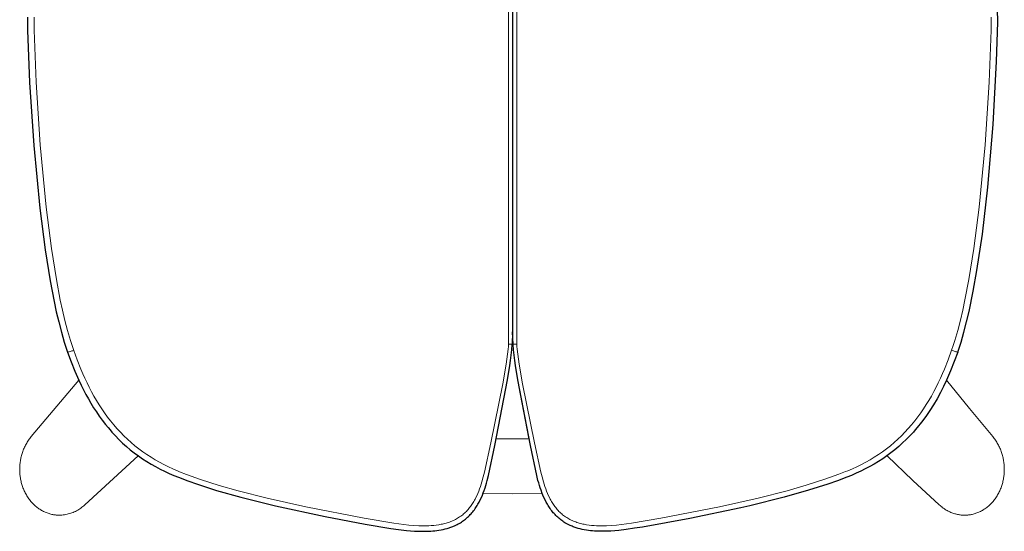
# Model space of a CAD drawing. Extents: x 27211 to 28563, y 10243 to 11771.
# Tile 10 of 11: x 27366 to 27760, y 11361 to 11566. Entities that reach past the tile are written whole.
import ezdxf

# ---------------------------------------------------------------- set-up
doc = ezdxf.new("R2010")
doc.units = 0
doc.header["$LTSCALE"] = 0.5
doc.layers.add('2D$Visibile$Curve', color=7, linetype='CONTINUOUS', lineweight=25, true_color=0x000000)
doc.layers.add('2D$Visibile$Tangenti', color=252, linetype='CONTINUOUS', lineweight=20, true_color=0x696969)

msp = doc.modelspace()

# ---------------------------------------------------------------- linework, layer by layer
at = {"layer": '2D$Visibile$Curve', "color": 0}
for p, q in [((27563.42, 11690.6), (27563.44, 11440.54)), ((27369.14, 11566.67), (27369.19, 11561.41)), ((27757.72, 11564.59), (27757.66, 11569.85)), ((27757.25, 11548.83), (27757.72, 11564.59)), ((27369.19, 11561.41), (27369.99, 11540.4)), ((27755.86, 11523.63), (27757.25, 11548.83)), ((27369.99, 11540.4), (27371.62, 11515.22)), ((27753.73, 11498.49), (27755.86, 11523.63)), ((27371.62, 11515.22), (27374.03, 11490.1)), ((27751.56, 11479.7), (27753.73, 11498.49)), ((27374.03, 11490.1), (27376.18, 11473.42)), ((27749.41, 11465.14), (27751.56, 11479.7)), ((27376.18, 11473.42), (27378.18, 11460.97)), ((27747.93, 11456.86), (27749.41, 11465.14)), ((27378.18, 11460.97), (27379.76, 11452.71)), ((27746.22, 11448.63), (27747.93, 11456.86)), ((27379.76, 11452.71), (27380.66, 11448.6)), ((27380.66, 11448.6), (27381.62, 11444.52)), ((27745.25, 11444.54), (27746.22, 11448.63)), ((27381.62, 11444.52), (27382.69, 11440.45)), ((27744.19, 11440.48), (27745.25, 11444.54)), ((27382.69, 11440.45), (27383.85, 11436.42)), ((27563.44, 11440.54), (27563.19, 11435.53)), ((27563.68, 11435.53), (27563.44, 11440.54)), ((27743.02, 11436.44), (27744.19, 11440.48)), ((27383.85, 11436.42), (27384.49, 11434.42)), ((27742.39, 11434.44), (27743.02, 11436.44)), ((27384.49, 11434.42), (27385.16, 11432.43)), ((27385.16, 11432.43), (27386.57, 11428.56)), ((27562.84, 11431.23), (27563.05, 11433.36)), ((27563.05, 11433.36), (27563.19, 11435.48)), ((27563.19, 11435.48), (27563.19, 11435.53)), ((27563.68, 11435.48), (27563.68, 11435.53)), ((27563.68, 11435.53), (27563.68, 11435.53)), ((27563.83, 11433.36), (27563.68, 11435.48)), ((27564.03, 11431.23), (27563.83, 11433.36)), ((27741.72, 11432.45), (27740.34, 11428.66)), ((27741.72, 11432.45), (27742.39, 11434.44)), ((27386.57, 11428.56), (27388.1, 11424.75)), ((27562.26, 11427.01), (27562.58, 11429.12)), ((27562.58, 11429.12), (27562.84, 11431.23)), ((27564.29, 11429.12), (27564.03, 11431.23)), ((27564.61, 11427.01), (27564.29, 11429.12)), ((27740.34, 11428.66), (27738.83, 11424.92)), ((27388.1, 11424.75), (27389.64, 11421.24)), ((27561.33, 11421.26), (27562.26, 11427.01)), ((27565.55, 11421.26), (27564.61, 11427.01)), ((27738.83, 11424.92), (27737.21, 11421.22)), ((27389.64, 11421.24), (27390.64, 11419.13)), ((27556.33, 11395), (27561.33, 11421.26)), ((27570.55, 11395.02), (27565.55, 11421.26)), ((27737.21, 11421.22), (27736.03, 11418.68)), ((27390.64, 11419.13), (27391.55, 11417.3)), ((27391.55, 11417.3), (27392.51, 11415.48)), ((27570.01, 11397.68), (27565.9, 11419.23)), ((27736.03, 11418.68), (27734.76, 11416.18)), ((27392.51, 11415.48), (27393.5, 11413.68)), ((27393.5, 11413.68), (27394.53, 11411.91)), ((27733.41, 11413.73), (27731.98, 11411.32)), ((27734.76, 11416.18), (27733.41, 11413.73)), ((27394.53, 11411.91), (27395.6, 11410.16)), ((27395.6, 11410.16), (27396.72, 11408.45)), ((27730.47, 11408.96), (27728.88, 11406.65)), ((27731.98, 11411.32), (27730.47, 11408.96)), ((27396.72, 11408.45), (27397.88, 11406.76)), ((27397.88, 11406.76), (27399.08, 11405.1)), ((27399.08, 11405.1), (27400.33, 11403.48)), ((27728.88, 11406.65), (27727.22, 11404.39)), ((27400.33, 11403.48), (27401.39, 11402.17)), ((27401.39, 11402.17), (27402.17, 11401.25)), ((27402.17, 11401.25), (27402.96, 11400.35)), ((27724.71, 11401.27), (27723.92, 11400.37)), ((27725.49, 11402.19), (27724.71, 11401.27)), ((27727.22, 11404.39), (27725.49, 11402.19)), ((27402.96, 11400.35), (27404.34, 11398.85)), ((27404.34, 11398.85), (27405.77, 11397.39)), ((27405.77, 11397.39), (27407.24, 11395.98)), ((27556.87, 11397.67), (27556.87, 11397.67)), ((27721.11, 11397.42), (27719.64, 11396.01)), ((27722.54, 11398.87), (27721.11, 11397.42)), ((27723.92, 11400.37), (27722.54, 11398.87)), ((27407.24, 11395.98), (27408.75, 11394.62)), ((27408.75, 11394.62), (27410.31, 11393.31)), ((27410.31, 11393.31), (27411.91, 11392.05)), ((27553.78, 11382.93), (27556.33, 11395)), ((27573.09, 11382.97), (27570.55, 11395.02)), ((27716.57, 11393.33), (27714.97, 11392.07)), ((27718.12, 11394.64), (27716.57, 11393.33)), ((27719.64, 11396.01), (27718.12, 11394.64)), ((27411.91, 11392.05), (27413.54, 11390.84)), ((27413.54, 11390.84), (27415.21, 11389.68)), ((27415.21, 11389.68), (27416.92, 11388.58)), ((27711.67, 11389.71), (27709.96, 11388.6)), ((27713.34, 11390.86), (27711.67, 11389.71)), ((27714.97, 11392.07), (27713.34, 11390.86)), ((27416.92, 11388.58), (27418.65, 11387.53)), ((27418.65, 11387.53), (27420.41, 11386.53)), ((27420.41, 11386.53), (27422.2, 11385.58)), ((27422.2, 11385.58), (27424.02, 11384.68)), ((27704.68, 11385.6), (27702.86, 11384.7)), ((27706.47, 11386.55), (27704.68, 11385.6)), ((27708.23, 11387.55), (27706.47, 11386.55)), ((27709.96, 11388.6), (27708.23, 11387.55)), ((27424.02, 11384.68), (27425.85, 11383.83)), ((27425.85, 11383.83), (27427.71, 11383.02)), ((27427.71, 11383.02), (27429.58, 11382.26)), ((27429.58, 11382.26), (27433.37, 11380.82)), ((27553.28, 11380.94), (27553.78, 11382.93)), ((27573.59, 11380.98), (27573.09, 11382.97)), ((27697.3, 11382.28), (27693.51, 11380.84)), ((27699.17, 11383.04), (27697.3, 11382.28)), ((27701.03, 11383.85), (27699.17, 11383.04)), ((27702.86, 11384.7), (27701.03, 11383.85)), ((27433.37, 11380.82), (27437.18, 11379.48)), ((27437.18, 11379.48), (27444.89, 11377.02)), ((27552.05, 11377.02), (27552.39, 11377.99)), ((27552.39, 11377.99), (27552.7, 11378.97)), ((27552.7, 11378.97), (27553, 11379.95)), ((27553, 11379.95), (27553.28, 11380.94)), ((27573.87, 11379.99), (27573.59, 11380.98)), ((27574.16, 11379.01), (27573.87, 11379.99)), ((27574.48, 11378.03), (27574.16, 11379.01)), ((27574.81, 11377.06), (27574.48, 11378.03)), ((27689.7, 11379.5), (27681.99, 11377.04)), ((27693.51, 11380.84), (27689.7, 11379.5)), ((27444.89, 11377.02), (27454.63, 11374.25)), ((27454.63, 11374.25), (27468.41, 11370.82)), ((27550.46, 11373.23), (27550.9, 11374.16)), ((27550.9, 11374.16), (27551.31, 11375.1)), ((27551.31, 11375.1), (27551.69, 11376.06)), ((27551.69, 11376.06), (27552.05, 11377.02)), ((27575.3, 11375.77), (27574.81, 11377.06)), ((27575.55, 11375.14), (27575.3, 11375.77)), ((27575.96, 11374.2), (27575.55, 11375.14)), ((27576.4, 11373.26), (27575.96, 11374.2)), ((27576.87, 11372.35), (27576.4, 11373.26)), ((27672.25, 11374.27), (27658.48, 11370.83)), ((27681.99, 11377.04), (27672.25, 11374.27)), ((27468.41, 11370.82), (27488.29, 11366.54)), ((27548.1, 11369.28), (27548.39, 11369.7)), ((27548.39, 11369.7), (27548.68, 11370.12)), ((27548.68, 11370.12), (27548.96, 11370.55)), ((27548.96, 11370.55), (27549.23, 11370.98)), ((27549.23, 11370.98), (27549.49, 11371.43)), ((27549.49, 11371.43), (27549.75, 11371.87)), ((27549.75, 11371.87), (27549.99, 11372.32)), ((27549.99, 11372.32), (27550.46, 11373.23)), ((27577.12, 11371.9), (27576.87, 11372.35)), ((27577.37, 11371.45), (27577.12, 11371.9)), ((27577.63, 11371.01), (27577.37, 11371.45)), ((27577.9, 11370.57), (27577.63, 11371.01)), ((27578.19, 11370.14), (27577.9, 11370.57)), ((27578.47, 11369.71), (27578.19, 11370.14)), ((27578.77, 11369.29), (27578.47, 11369.71)), ((27654.77, 11369.99), (27634.43, 11365.73)), ((27658.48, 11370.83), (27654.77, 11369.99)), ((27488.29, 11366.54), (27504.35, 11363.52)), ((27544.2, 11365.23), (27544.6, 11365.55)), ((27544.6, 11365.55), (27544.99, 11365.88)), ((27544.99, 11365.88), (27545.37, 11366.22)), ((27545.37, 11366.22), (27545.75, 11366.57)), ((27545.75, 11366.57), (27546.11, 11366.93)), ((27546.11, 11366.93), (27546.47, 11367.3)), ((27546.47, 11367.3), (27546.81, 11367.68)), ((27546.81, 11367.68), (27547.15, 11368.07)), ((27547.15, 11368.07), (27547.47, 11368.46)), ((27547.47, 11368.46), (27547.79, 11368.87)), ((27547.79, 11368.87), (27548.1, 11369.28)), ((27579.08, 11368.88), (27578.77, 11369.29)), ((27579.4, 11368.48), (27579.08, 11368.88)), ((27579.73, 11368.08), (27579.4, 11368.48)), ((27580.06, 11367.69), (27579.73, 11368.08)), ((27580.41, 11367.31), (27580.06, 11367.69)), ((27580.77, 11366.94), (27580.41, 11367.31)), ((27581.13, 11366.58), (27580.77, 11366.94)), ((27581.51, 11366.23), (27581.13, 11366.58)), ((27581.89, 11365.89), (27581.51, 11366.23)), ((27582.28, 11365.56), (27581.89, 11365.89)), ((27582.68, 11365.24), (27582.28, 11365.56)), ((27634.43, 11365.73), (27615.5, 11362.33)), ((27504.35, 11363.52), (27514.59, 11361.81)), ((27514.59, 11361.81), (27517.76, 11361.35)), ((27535.57, 11361.37), (27536.39, 11361.56)), ((27536.39, 11361.56), (27537.2, 11361.78)), ((27537.2, 11361.78), (27537.96, 11362)), ((27537.96, 11362), (27538.34, 11362.13)), ((27538.34, 11362.13), (27538.73, 11362.27)), ((27538.73, 11362.27), (27539.13, 11362.42)), ((27539.13, 11362.42), (27539.54, 11362.58)), ((27539.54, 11362.58), (27540.42, 11362.95)), ((27540.42, 11362.95), (27540.71, 11363.09)), ((27540.71, 11363.09), (27541.17, 11363.32)), ((27541.17, 11363.32), (27541.62, 11363.55)), ((27541.62, 11363.55), (27542.04, 11363.78)), ((27542.04, 11363.78), (27542.51, 11364.07)), ((27542.51, 11364.07), (27542.95, 11364.34)), ((27542.95, 11364.34), (27543.37, 11364.63)), ((27543.37, 11364.63), (27543.79, 11364.92)), ((27543.79, 11364.92), (27544.2, 11365.23)), ((27583.09, 11364.93), (27582.68, 11365.24)), ((27583.51, 11364.63), (27583.09, 11364.93)), ((27583.94, 11364.34), (27583.51, 11364.63)), ((27584.37, 11364.07), (27583.94, 11364.34)), ((27584.85, 11363.79), (27584.37, 11364.07)), ((27586.46, 11362.96), (27584.85, 11363.79)), ((27586.86, 11362.78), (27586.46, 11362.96)), ((27587.25, 11362.62), (27586.86, 11362.78)), ((27587.65, 11362.46), (27587.25, 11362.62)), ((27588.05, 11362.31), (27587.65, 11362.46)), ((27588.46, 11362.16), (27588.05, 11362.31)), ((27588.86, 11362.03), (27588.46, 11362.16)), ((27589.27, 11361.9), (27588.86, 11362.03)), ((27589.68, 11361.78), (27589.27, 11361.9)), ((27590.49, 11361.56), (27589.68, 11361.78)), ((27591.31, 11361.38), (27590.49, 11361.56)), ((27612.29, 11361.82), (27608.92, 11361.34)), ((27615.5, 11362.33), (27612.29, 11361.82)), ((27517.76, 11361.35), (27520.94, 11360.98)), ((27520.94, 11360.98), (27522.54, 11360.84)), ((27522.54, 11360.84), (27524.15, 11360.72)), ((27524.15, 11360.72), (27525.76, 11360.65)), ((27525.76, 11360.65), (27527.38, 11360.62)), ((27527.38, 11360.62), (27529.01, 11360.63)), ((27529.01, 11360.63), (27529.83, 11360.66)), ((27529.83, 11360.66), (27530.64, 11360.71)), ((27530.64, 11360.71), (27531.47, 11360.77)), ((27531.47, 11360.77), (27532.29, 11360.85)), ((27532.29, 11360.85), (27533.11, 11360.95)), ((27533.11, 11360.95), (27533.92, 11361.07)), ((27533.92, 11361.07), (27534.75, 11361.21)), ((27534.75, 11361.21), (27535.57, 11361.37)), ((27592.13, 11361.21), (27591.31, 11361.38)), ((27592.96, 11361.07), (27592.13, 11361.21)), ((27593.78, 11360.95), (27592.96, 11361.07)), ((27594.6, 11360.85), (27593.78, 11360.95)), ((27595.42, 11360.77), (27594.6, 11360.85)), ((27596.24, 11360.71), (27595.42, 11360.77)), ((27597.06, 11360.67), (27596.24, 11360.71)), ((27597.87, 11360.64), (27597.06, 11360.67)), ((27599.5, 11360.62), (27597.87, 11360.64)), ((27601.12, 11360.65), (27599.5, 11360.62)), ((27602.74, 11360.73), (27601.12, 11360.65)), ((27604.34, 11360.84), (27602.74, 11360.73)), ((27605.94, 11360.99), (27604.34, 11360.84)), ((27608.92, 11361.34), (27605.94, 11360.99))]:
    msp.add_line(p, q, dxfattribs=at)
at = {"layer": '2D$Visibile$Tangenti', "color": 0}
for p, q in [((27561.75, 11435.61), (27561.72, 11695.66)), ((27565.12, 11435.61), (27565.11, 11695.66)), ((27371.74, 11566.65), (27371.79, 11561.42)), ((27755.12, 11566.68), (27755.06, 11561.45)), ((27371.79, 11561.42), (27372.58, 11540.52)), ((27755.06, 11561.45), (27754.27, 11540.55)), ((27372.58, 11540.52), (27374.21, 11515.48)), ((27754.27, 11540.55), (27752.66, 11515.51)), ((27374.21, 11515.48), (27376.59, 11490.5)), ((27752.66, 11515.51), (27750.27, 11490.52)), ((27376.59, 11490.5), (27378.72, 11473.9)), ((27750.27, 11490.52), (27748.15, 11473.93)), ((27378.72, 11473.9), (27380.7, 11461.52)), ((27748.15, 11473.93), (27746.17, 11461.54)), ((27380.7, 11461.52), (27382.27, 11453.3)), ((27746.17, 11461.54), (27744.6, 11453.33)), ((27382.27, 11453.3), (27383.15, 11449.22)), ((27744.6, 11453.33), (27743.72, 11449.24)), ((27383.15, 11449.22), (27384.11, 11445.15)), ((27743.72, 11449.24), (27742.76, 11445.17)), ((27384.11, 11445.15), (27385.16, 11441.1)), ((27742.76, 11445.17), (27741.71, 11441.13)), ((27385.16, 11441.1), (27386.32, 11437.09)), ((27741.71, 11441.13), (27740.55, 11437.12)), ((27386.32, 11437.09), (27386.95, 11435.1)), ((27740.55, 11437.12), (27739.92, 11435.12)), ((27385.52, 11432.49), (27385.16, 11432.43)), ((27385.87, 11432.57), (27385.52, 11432.49)), ((27386.23, 11432.66), (27385.87, 11432.57)), ((27386.58, 11432.76), (27386.23, 11432.66)), ((27386.93, 11432.87), (27386.58, 11432.76)), ((27387.27, 11432.99), (27386.93, 11432.87)), ((27386.95, 11435.1), (27387.62, 11433.12)), ((27387.62, 11433.12), (27387.27, 11432.99)), ((27388.99, 11429.34), (27387.62, 11433.12)), ((27561.64, 11433.6), (27561.42, 11431.61)), ((27561.71, 11434.61), (27561.64, 11433.6)), ((27561.74, 11435.11), (27561.71, 11434.61)), ((27561.75, 11435.36), (27561.74, 11435.11)), ((27561.96, 11435.62), (27561.75, 11435.61)), ((27561.75, 11435.61), (27561.75, 11435.36)), ((27562.16, 11435.62), (27561.96, 11435.62)), ((27562.37, 11435.62), (27562.16, 11435.62)), ((27562.57, 11435.61), (27562.37, 11435.62)), ((27562.78, 11435.59), (27562.57, 11435.61)), ((27562.99, 11435.56), (27562.78, 11435.59)), ((27563.19, 11435.53), (27562.99, 11435.56)), ((27563.68, 11435.53), (27563.89, 11435.56)), ((27563.89, 11435.56), (27564.09, 11435.59)), ((27564.09, 11435.59), (27564.3, 11435.61)), ((27564.3, 11435.61), (27564.5, 11435.62)), ((27564.5, 11435.62), (27564.71, 11435.62)), ((27564.71, 11435.62), (27564.92, 11435.62)), ((27564.92, 11435.62), (27565.12, 11435.61)), ((27565.12, 11435.61), (27565.13, 11435.36)), ((27565.13, 11435.36), (27565.13, 11435.11)), ((27565.13, 11435.11), (27565.16, 11434.61)), ((27565.16, 11434.61), (27565.24, 11433.6)), ((27565.24, 11433.6), (27565.45, 11431.61)), ((27737.88, 11429.37), (27739.26, 11433.15)), ((27739.92, 11435.12), (27739.26, 11433.15)), ((27739.26, 11433.15), (27739.6, 11433.01)), ((27739.6, 11433.01), (27739.94, 11432.89)), ((27739.94, 11432.89), (27740.29, 11432.78)), ((27740.29, 11432.78), (27740.64, 11432.68)), ((27740.64, 11432.68), (27741, 11432.6)), ((27741, 11432.6), (27741.36, 11432.52)), ((27741.36, 11432.52), (27741.72, 11432.45)), ((27390.49, 11425.61), (27388.99, 11429.34)), ((27561.42, 11431.61), (27560.86, 11427.63)), ((27565.45, 11431.61), (27566.01, 11427.63)), ((27736.39, 11425.64), (27737.88, 11429.37)), ((27391.28, 11423.77), (27390.49, 11425.61)), ((27560.86, 11427.63), (27559.51, 11419.71)), ((27566.01, 11427.63), (27567.37, 11419.71)), ((27735.6, 11423.79), (27736.39, 11425.64)), ((27370.63, 11398.59), (27389.64, 11421.24)), ((27392.1, 11421.94), (27391.28, 11423.77)), ((27392.96, 11420.13), (27392.1, 11421.94)), ((27733.92, 11420.15), (27734.77, 11421.96)), ((27734.77, 11421.96), (27735.6, 11423.79)), ((27746.36, 11409.81), (27737.21, 11421.22)), ((27393.85, 11418.33), (27392.96, 11420.13)), ((27394.78, 11416.55), (27393.85, 11418.33)), ((27559.51, 11419.71), (27554.73, 11396.1)), ((27567.37, 11419.71), (27572.14, 11396.1)), ((27732.09, 11416.58), (27733.02, 11418.35)), ((27733.02, 11418.35), (27733.92, 11420.15)), ((27395.75, 11414.8), (27394.78, 11416.55)), ((27396.76, 11413.07), (27395.75, 11414.8)), ((27397.8, 11411.36), (27396.76, 11413.07)), ((27729.07, 11411.38), (27730.12, 11413.09)), ((27730.12, 11413.09), (27731.13, 11414.82)), ((27731.13, 11414.82), (27732.09, 11416.58)), ((27398.89, 11409.68), (27397.8, 11411.36)), ((27400.02, 11408.03), (27398.89, 11409.68)), ((27726.86, 11408.05), (27727.99, 11409.7)), ((27727.99, 11409.7), (27729.07, 11411.38)), ((27755.72, 11398.59), (27746.36, 11409.81)), ((27401.19, 11406.41), (27400.02, 11408.03)), ((27402.4, 11404.82), (27401.19, 11406.41)), ((27403.67, 11403.28), (27402.4, 11404.82)), ((27723.21, 11403.3), (27724.47, 11404.85)), ((27724.47, 11404.85), (27725.69, 11406.43)), ((27725.69, 11406.43), (27726.86, 11408.05)), ((27404.97, 11401.77), (27403.67, 11403.28)), ((27406.32, 11400.3), (27404.97, 11401.77)), ((27720.56, 11400.32), (27721.91, 11401.79)), ((27721.91, 11401.79), (27723.21, 11403.3)), ((27369.28, 11396.75), (27369.53, 11397.13)), ((27369.53, 11397.13), (27369.79, 11397.5)), ((27369.79, 11397.5), (27370.06, 11397.87)), ((27370.06, 11397.87), (27370.34, 11398.23)), ((27370.34, 11398.23), (27370.63, 11398.59)), ((27407.71, 11398.88), (27406.32, 11400.3)), ((27409.15, 11397.5), (27407.71, 11398.88)), ((27410.63, 11396.17), (27409.15, 11397.5)), ((27556.87, 11397.67), (27570.01, 11397.68)), ((27716.25, 11396.2), (27717.73, 11397.53)), ((27717.73, 11397.53), (27719.16, 11398.9)), ((27719.16, 11398.9), (27720.56, 11400.32)), ((27756.01, 11398.23), (27755.72, 11398.59)), ((27756.29, 11397.87), (27756.01, 11398.23)), ((27756.57, 11397.5), (27756.29, 11397.87)), ((27756.83, 11397.13), (27756.57, 11397.5)), ((27757.08, 11396.75), (27756.83, 11397.13)), ((27367.25, 11392.66), (27367.41, 11393.08)), ((27367.41, 11393.08), (27367.58, 11393.51)), ((27367.58, 11393.51), (27367.76, 11393.93)), ((27367.76, 11393.93), (27367.95, 11394.34)), ((27367.95, 11394.34), (27368.14, 11394.76)), ((27368.14, 11394.76), (27368.35, 11395.17)), ((27368.35, 11395.17), (27368.57, 11395.57)), ((27368.57, 11395.57), (27368.8, 11395.97)), ((27368.8, 11395.97), (27369.03, 11396.37)), ((27369.03, 11396.37), (27369.28, 11396.75)), ((27412.15, 11394.9), (27410.63, 11396.17)), ((27413.71, 11393.67), (27412.15, 11394.9)), ((27415.31, 11392.49), (27413.71, 11393.67)), ((27554.73, 11396.1), (27552.16, 11384.34)), ((27572.14, 11396.1), (27574.72, 11384.34)), ((27711.57, 11392.51), (27713.17, 11393.69)), ((27713.17, 11393.69), (27714.73, 11394.92)), ((27714.73, 11394.92), (27716.25, 11396.2)), ((27757.32, 11396.37), (27757.08, 11396.75)), ((27757.56, 11395.97), (27757.32, 11396.37)), ((27757.79, 11395.57), (27757.56, 11395.97)), ((27758, 11395.17), (27757.79, 11395.57)), ((27758.21, 11394.76), (27758, 11395.17)), ((27758.41, 11394.34), (27758.21, 11394.76)), ((27758.6, 11393.93), (27758.41, 11394.34)), ((27758.78, 11393.51), (27758.6, 11393.93)), ((27758.95, 11393.08), (27758.78, 11393.51)), ((27759.1, 11392.66), (27758.95, 11393.08)), ((27366.26, 11388.81), (27366.34, 11389.23)), ((27366.34, 11389.23), (27366.41, 11389.64)), ((27366.41, 11389.64), (27366.51, 11390.08)), ((27366.51, 11390.08), (27366.61, 11390.52)), ((27366.61, 11390.52), (27366.72, 11390.95)), ((27366.72, 11390.95), (27366.84, 11391.38)), ((27366.84, 11391.38), (27366.97, 11391.81)), ((27366.97, 11391.81), (27367.11, 11392.24)), ((27367.11, 11392.24), (27367.25, 11392.66)), ((27413.43, 11390.92), (27392.08, 11371.23)), ((27416.94, 11391.36), (27415.31, 11392.49)), ((27418.6, 11390.29), (27416.94, 11391.36)), ((27420.3, 11389.27), (27418.6, 11390.29)), ((27422.02, 11388.3), (27420.3, 11389.27)), ((27704.86, 11388.32), (27706.58, 11389.29)), ((27706.58, 11389.29), (27708.27, 11390.31)), ((27708.27, 11390.31), (27709.94, 11391.39)), ((27709.94, 11391.39), (27711.57, 11392.51)), ((27713.42, 11390.92), (27723.76, 11380.98)), ((27759.25, 11392.24), (27759.1, 11392.66)), ((27759.39, 11391.81), (27759.25, 11392.24)), ((27759.52, 11391.38), (27759.39, 11391.81)), ((27759.64, 11390.95), (27759.52, 11391.38)), ((27759.75, 11390.52), (27759.64, 11390.95)), ((27759.85, 11390.08), (27759.75, 11390.52)), ((27759.94, 11389.64), (27759.85, 11390.08)), ((27760.02, 11389.23), (27759.94, 11389.64)), ((27760.09, 11388.81), (27760.02, 11389.23)), ((27366, 11385.84), (27366.02, 11386.26)), ((27366, 11385.41), (27366, 11385.84)), ((27366, 11384.99), (27366, 11385.41)), ((27366.02, 11386.26), (27366.04, 11386.69)), ((27366.04, 11386.69), (27366.06, 11387.11)), ((27366.06, 11387.11), (27366.1, 11387.54)), ((27366.1, 11387.54), (27366.15, 11387.96)), ((27366.15, 11387.96), (27366.2, 11388.38)), ((27366.2, 11388.38), (27366.26, 11388.81)), ((27423.77, 11387.37), (27422.02, 11388.3)), ((27425.55, 11386.5), (27423.77, 11387.37)), ((27427.34, 11385.67), (27425.55, 11386.5)), ((27429.15, 11384.89), (27427.34, 11385.67)), ((27697.73, 11384.91), (27699.54, 11385.69)), ((27699.54, 11385.69), (27701.33, 11386.52)), ((27701.33, 11386.52), (27703.11, 11387.39)), ((27703.11, 11387.39), (27704.86, 11388.32)), ((27760.15, 11388.38), (27760.09, 11388.81)), ((27760.21, 11387.96), (27760.15, 11388.38)), ((27760.25, 11387.54), (27760.21, 11387.96)), ((27760.29, 11387.11), (27760.25, 11387.54)), ((27760.32, 11386.69), (27760.29, 11387.11)), ((27760.34, 11386.26), (27760.32, 11386.69)), ((27760.35, 11385.84), (27760.34, 11386.26)), ((27760.36, 11385.41), (27760.35, 11385.84)), ((27760.35, 11384.99), (27760.36, 11385.41)), ((27366.02, 11384.56), (27366, 11384.99)), ((27366.04, 11384.14), (27366.02, 11384.56)), ((27366.07, 11383.71), (27366.04, 11384.14)), ((27366.11, 11383.29), (27366.07, 11383.71)), ((27366.15, 11382.87), (27366.11, 11383.29)), ((27366.21, 11382.43), (27366.15, 11382.87)), ((27366.28, 11381.98), (27366.21, 11382.43)), ((27366.36, 11381.54), (27366.28, 11381.98)), ((27366.44, 11381.11), (27366.36, 11381.54)), ((27430.07, 11384.51), (27429.15, 11384.89)), ((27432.83, 11383.44), (27430.07, 11384.51)), ((27438.41, 11381.44), (27432.83, 11383.44)), ((27445.94, 11379.04), (27438.41, 11381.44)), ((27551.68, 11382.4), (27551.14, 11380.47)), ((27552.16, 11384.34), (27551.68, 11382.4)), ((27574.72, 11384.34), (27575.2, 11382.4)), ((27575.2, 11382.4), (27575.74, 11380.47)), ((27680.94, 11379.06), (27688.47, 11381.46)), ((27688.47, 11381.46), (27694.05, 11383.46)), ((27694.05, 11383.46), (27696.81, 11384.53)), ((27696.81, 11384.53), (27697.73, 11384.91)), ((27759.91, 11381.11), (27760, 11381.54)), ((27760, 11381.54), (27760.08, 11381.98)), ((27760.08, 11381.98), (27760.14, 11382.43)), ((27760.14, 11382.43), (27760.2, 11382.87)), ((27760.2, 11382.87), (27760.25, 11383.29)), ((27760.25, 11383.29), (27760.29, 11383.71)), ((27760.29, 11383.71), (27760.32, 11384.14)), ((27760.32, 11384.14), (27760.34, 11384.56)), ((27760.34, 11384.56), (27760.35, 11384.99)), ((27366.54, 11380.67), (27366.44, 11381.11)), ((27366.64, 11380.23), (27366.54, 11380.67)), ((27366.76, 11379.8), (27366.64, 11380.23)), ((27366.88, 11379.37), (27366.76, 11379.8)), ((27367.02, 11378.94), (27366.88, 11379.37)), ((27367.16, 11378.51), (27367.02, 11378.94)), ((27367.32, 11378.08), (27367.16, 11378.51)), ((27367.48, 11377.65), (27367.32, 11378.08)), ((27367.66, 11377.23), (27367.48, 11377.65)), ((27367.85, 11376.81), (27367.66, 11377.23)), ((27453.55, 11376.86), (27445.94, 11379.04)), ((27550.19, 11377.61), (27549.83, 11376.68)), ((27550.53, 11378.56), (27550.19, 11377.61)), ((27550.84, 11379.51), (27550.53, 11378.56)), ((27551.14, 11380.47), (27550.84, 11379.51)), ((27575.74, 11380.47), (27576.04, 11379.51)), ((27576.04, 11379.51), (27576.36, 11378.56)), ((27576.36, 11378.56), (27576.69, 11377.62)), ((27576.69, 11377.62), (27577.05, 11376.68)), ((27673.33, 11376.87), (27680.94, 11379.06)), ((27723.76, 11380.98), (27734.28, 11371.23)), ((27758.51, 11376.81), (27758.69, 11377.23)), ((27758.69, 11377.23), (27758.87, 11377.65)), ((27758.87, 11377.65), (27759.04, 11378.08)), ((27759.04, 11378.08), (27759.19, 11378.51)), ((27759.19, 11378.51), (27759.34, 11378.94)), ((27759.34, 11378.94), (27759.47, 11379.37)), ((27759.47, 11379.37), (27759.6, 11379.8)), ((27759.6, 11379.8), (27759.71, 11380.23)), ((27759.71, 11380.23), (27759.82, 11380.67)), ((27759.82, 11380.67), (27759.91, 11381.11)), ((27368.04, 11376.4), (27367.85, 11376.81)), ((27368.25, 11375.99), (27368.04, 11376.4)), ((27368.46, 11375.59), (27368.25, 11375.99)), ((27368.68, 11375.19), (27368.46, 11375.59)), ((27368.92, 11374.8), (27368.68, 11375.19)), ((27369.16, 11374.42), (27368.92, 11374.8)), ((27369.41, 11374.04), (27369.16, 11374.42)), ((27369.67, 11373.66), (27369.41, 11374.04)), ((27369.94, 11373.3), (27369.67, 11373.66)), ((27370.22, 11372.94), (27369.94, 11373.3)), ((27465.06, 11373.9), (27453.55, 11376.86)), ((27480.56, 11370.4), (27465.06, 11373.9)), ((27548.36, 11373.5), (27548.12, 11373.06)), ((27548.59, 11373.94), (27548.36, 11373.5)), ((27549.03, 11374.84), (27548.59, 11373.94)), ((27549.44, 11375.75), (27549.03, 11374.84)), ((27549.83, 11376.68), (27549.44, 11375.75)), ((27563.18, 11375.64), (27551.58, 11375.76)), ((27575.3, 11375.77), (27563.18, 11375.64)), ((27577.05, 11376.68), (27577.44, 11375.76)), ((27577.44, 11375.76), (27577.85, 11374.84)), ((27577.85, 11374.84), (27578.29, 11373.94)), ((27578.29, 11373.94), (27578.52, 11373.5)), ((27578.52, 11373.5), (27578.76, 11373.06)), ((27646.33, 11370.41), (27661.82, 11373.91)), ((27661.82, 11373.91), (27673.33, 11376.87)), ((27756.13, 11372.94), (27756.41, 11373.3)), ((27756.41, 11373.3), (27756.68, 11373.66)), ((27756.68, 11373.66), (27756.95, 11374.04)), ((27756.95, 11374.04), (27757.2, 11374.42)), ((27757.2, 11374.42), (27757.44, 11374.8)), ((27757.44, 11374.8), (27757.67, 11375.19)), ((27757.67, 11375.19), (27757.9, 11375.59)), ((27757.9, 11375.59), (27758.11, 11375.99)), ((27758.11, 11375.99), (27758.31, 11376.4)), ((27758.31, 11376.4), (27758.51, 11376.81)), ((27370.5, 11372.6), (27370.22, 11372.94)), ((27370.79, 11372.26), (27370.5, 11372.6)), ((27371.09, 11371.94), (27370.79, 11372.26)), ((27371.4, 11371.62), (27371.09, 11371.94)), ((27371.71, 11371.31), (27371.4, 11371.62)), ((27372.03, 11371.01), (27371.71, 11371.31)), ((27372.37, 11370.71), (27372.03, 11371.01)), ((27372.71, 11370.43), (27372.37, 11370.71)), ((27373.04, 11370.17), (27372.71, 11370.43)), ((27373.38, 11369.91), (27373.04, 11370.17)), ((27373.73, 11369.66), (27373.38, 11369.91)), ((27374.09, 11369.43), (27373.73, 11369.66)), ((27374.44, 11369.21), (27374.09, 11369.43)), ((27389.66, 11369.35), (27389.22, 11369.09)), ((27390.09, 11369.63), (27389.66, 11369.35)), ((27390.51, 11369.92), (27390.09, 11369.63)), ((27390.92, 11370.23), (27390.51, 11369.92)), ((27391.31, 11370.55), (27390.92, 11370.23)), ((27391.7, 11370.88), (27391.31, 11370.55)), ((27392.08, 11371.23), (27391.7, 11370.88)), ((27504.03, 11365.83), (27480.56, 11370.4)), ((27545.57, 11369.35), (27545.24, 11368.98)), ((27545.89, 11369.74), (27545.57, 11369.35)), ((27546.2, 11370.13), (27545.89, 11369.74)), ((27546.51, 11370.53), (27546.2, 11370.13)), ((27546.8, 11370.93), (27546.51, 11370.53)), ((27547.08, 11371.34), (27546.8, 11370.93)), ((27547.36, 11371.76), (27547.08, 11371.34)), ((27547.62, 11372.19), (27547.36, 11371.76)), ((27547.88, 11372.62), (27547.62, 11372.19)), ((27548.12, 11373.06), (27547.88, 11372.62)), ((27578.76, 11373.06), (27579, 11372.62)), ((27579, 11372.62), (27579.26, 11372.19)), ((27579.26, 11372.19), (27579.53, 11371.77)), ((27579.53, 11371.77), (27579.8, 11371.35)), ((27579.8, 11371.35), (27580.08, 11370.93)), ((27580.08, 11370.93), (27580.38, 11370.53)), ((27580.38, 11370.53), (27580.68, 11370.13)), ((27580.68, 11370.13), (27580.99, 11369.74)), ((27580.99, 11369.74), (27581.31, 11369.36)), ((27581.31, 11369.36), (27581.65, 11368.98)), ((27622.85, 11365.84), (27646.33, 11370.41)), ((27734.28, 11371.23), (27734.62, 11370.92)), ((27734.62, 11370.92), (27734.96, 11370.63)), ((27734.96, 11370.63), (27735.3, 11370.36)), ((27735.3, 11370.36), (27735.66, 11370.09)), ((27735.66, 11370.09), (27736.02, 11369.83)), ((27736.02, 11369.83), (27736.37, 11369.58)), ((27736.37, 11369.58), (27736.73, 11369.35)), ((27736.73, 11369.35), (27737.1, 11369.13)), ((27751.92, 11369.21), (27752.27, 11369.43)), ((27752.27, 11369.43), (27752.62, 11369.66)), ((27752.62, 11369.66), (27752.97, 11369.91)), ((27752.97, 11369.91), (27753.31, 11370.17)), ((27753.31, 11370.17), (27753.65, 11370.43)), ((27753.65, 11370.43), (27753.99, 11370.71)), ((27753.99, 11370.71), (27754.32, 11371.01)), ((27754.32, 11371.01), (27754.64, 11371.31)), ((27754.64, 11371.31), (27754.96, 11371.62)), ((27754.96, 11371.62), (27755.27, 11371.94)), ((27755.27, 11371.94), (27755.56, 11372.26)), ((27755.56, 11372.26), (27755.85, 11372.6)), ((27755.85, 11372.6), (27756.13, 11372.94)), ((27374.79, 11369), (27374.44, 11369.21)), ((27375.16, 11368.79), (27374.79, 11369)), ((27375.53, 11368.6), (27375.16, 11368.79)), ((27375.89, 11368.43), (27375.53, 11368.6)), ((27376.25, 11368.26), (27375.89, 11368.43)), ((27376.63, 11368.11), (27376.25, 11368.26)), ((27377, 11367.96), (27376.63, 11368.11)), ((27377.37, 11367.83), (27377, 11367.96)), ((27377.74, 11367.71), (27377.37, 11367.83)), ((27378.11, 11367.6), (27377.74, 11367.71)), ((27378.49, 11367.5), (27378.11, 11367.6)), ((27378.85, 11367.42), (27378.49, 11367.5)), ((27379.21, 11367.34), (27378.85, 11367.42)), ((27379.57, 11367.28), (27379.21, 11367.34)), ((27379.93, 11367.22), (27379.57, 11367.28)), ((27380.3, 11367.18), (27379.93, 11367.22)), ((27380.67, 11367.14), (27380.3, 11367.18)), ((27381.04, 11367.11), (27380.67, 11367.14)), ((27381.41, 11367.09), (27381.04, 11367.11)), ((27381.92, 11367.09), (27381.41, 11367.09)), ((27382.43, 11367.11), (27381.92, 11367.09)), ((27382.94, 11367.14), (27382.43, 11367.11)), ((27383.44, 11367.19), (27382.94, 11367.14)), ((27383.95, 11367.25), (27383.44, 11367.19)), ((27384.45, 11367.34), (27383.95, 11367.25)), ((27384.95, 11367.44), (27384.45, 11367.34)), ((27385.45, 11367.56), (27384.95, 11367.44)), ((27385.94, 11367.69), (27385.45, 11367.56)), ((27386.43, 11367.84), (27385.94, 11367.69)), ((27386.91, 11368.01), (27386.43, 11367.84)), ((27387.39, 11368.2), (27386.91, 11368.01)), ((27387.86, 11368.4), (27387.39, 11368.2)), ((27388.32, 11368.61), (27387.86, 11368.4)), ((27388.78, 11368.84), (27388.32, 11368.61)), ((27389.22, 11369.09), (27388.78, 11368.84)), ((27515.87, 11363.86), (27504.03, 11365.83)), ((27540.93, 11365.58), (27540.49, 11365.34)), ((27541.37, 11365.83), (27540.93, 11365.58)), ((27541.79, 11366.09), (27541.37, 11365.83)), ((27542.21, 11366.36), (27541.79, 11366.09)), ((27542.62, 11366.65), (27542.21, 11366.36)), ((27543.03, 11366.95), (27542.62, 11366.65)), ((27543.42, 11367.26), (27543.03, 11366.95)), ((27543.8, 11367.58), (27543.42, 11367.26)), ((27544.17, 11367.92), (27543.8, 11367.58)), ((27544.54, 11368.26), (27544.17, 11367.92)), ((27544.89, 11368.61), (27544.54, 11368.26)), ((27545.24, 11368.98), (27544.89, 11368.61)), ((27581.65, 11368.98), (27581.99, 11368.62)), ((27581.99, 11368.62), (27582.34, 11368.26)), ((27582.34, 11368.26), (27582.71, 11367.92)), ((27582.71, 11367.92), (27583.08, 11367.58)), ((27583.08, 11367.58), (27583.46, 11367.26)), ((27583.46, 11367.26), (27583.86, 11366.95)), ((27583.86, 11366.95), (27584.26, 11366.65)), ((27584.26, 11366.65), (27584.67, 11366.37)), ((27584.67, 11366.37), (27585.09, 11366.09)), ((27585.09, 11366.09), (27585.52, 11365.83)), ((27585.52, 11365.83), (27585.95, 11365.58)), ((27585.95, 11365.58), (27586.39, 11365.34)), ((27611.01, 11363.87), (27622.85, 11365.84)), ((27737.1, 11369.13), (27737.47, 11368.92)), ((27737.47, 11368.92), (27737.84, 11368.72)), ((27737.84, 11368.72), (27738.21, 11368.54)), ((27738.21, 11368.54), (27738.59, 11368.36)), ((27738.59, 11368.36), (27738.97, 11368.2)), ((27738.97, 11368.2), (27739.34, 11368.05)), ((27739.34, 11368.05), (27739.72, 11367.91)), ((27739.72, 11367.91), (27740.1, 11367.78)), ((27740.1, 11367.78), (27740.49, 11367.66)), ((27740.49, 11367.66), (27740.87, 11367.56)), ((27740.87, 11367.56), (27741.24, 11367.46)), ((27741.24, 11367.46), (27741.62, 11367.38)), ((27741.62, 11367.38), (27742.01, 11367.3)), ((27742.01, 11367.3), (27742.37, 11367.24)), ((27742.37, 11367.24), (27742.74, 11367.19)), ((27742.74, 11367.19), (27743.1, 11367.15)), ((27743.1, 11367.15), (27743.47, 11367.12)), ((27743.47, 11367.12), (27743.84, 11367.1)), ((27743.84, 11367.1), (27744.21, 11367.09)), ((27744.21, 11367.09), (27744.58, 11367.09)), ((27744.58, 11367.09), (27744.95, 11367.09)), ((27744.95, 11367.09), (27745.32, 11367.11)), ((27745.32, 11367.11), (27745.69, 11367.14)), ((27745.69, 11367.14), (27746.05, 11367.18)), ((27746.05, 11367.18), (27746.42, 11367.22)), ((27746.42, 11367.22), (27746.78, 11367.28)), ((27746.78, 11367.28), (27747.15, 11367.34)), ((27747.15, 11367.34), (27747.51, 11367.42)), ((27747.51, 11367.42), (27747.87, 11367.5)), ((27747.87, 11367.5), (27748.24, 11367.6)), ((27748.24, 11367.6), (27748.62, 11367.71)), ((27748.62, 11367.71), (27748.99, 11367.83)), ((27748.99, 11367.83), (27749.35, 11367.96)), ((27749.35, 11367.96), (27749.73, 11368.11)), ((27749.73, 11368.11), (27750.1, 11368.26)), ((27750.1, 11368.26), (27750.47, 11368.43)), ((27750.47, 11368.43), (27750.83, 11368.6)), ((27750.83, 11368.6), (27751.2, 11368.79)), ((27751.2, 11368.79), (27751.56, 11369)), ((27751.56, 11369), (27751.92, 11369.21)), ((27519.84, 11363.33), (27515.87, 11363.86)), ((27521.83, 11363.12), (27519.84, 11363.33)), ((27523.83, 11362.95), (27521.83, 11363.12)), ((27525.83, 11362.85), (27523.83, 11362.95)), ((27526.83, 11362.82), (27525.83, 11362.85)), ((27527.83, 11362.81), (27526.83, 11362.82)), ((27528.84, 11362.82), (27527.83, 11362.81)), ((27529.84, 11362.86), (27528.84, 11362.82)), ((27530.84, 11362.91), (27529.84, 11362.86)), ((27531.84, 11362.99), (27530.84, 11362.91)), ((27532.83, 11363.11), (27531.84, 11362.99)), ((27533.83, 11363.25), (27532.83, 11363.11)), ((27534.32, 11363.33), (27533.83, 11363.25)), ((27534.81, 11363.42), (27534.32, 11363.33)), ((27535.3, 11363.52), (27534.81, 11363.42)), ((27535.79, 11363.64), (27535.3, 11363.52)), ((27536.28, 11363.76), (27535.79, 11363.64)), ((27536.76, 11363.89), (27536.28, 11363.76)), ((27537.24, 11364.03), (27536.76, 11363.89)), ((27537.72, 11364.18), (27537.24, 11364.03)), ((27538.19, 11364.34), (27537.72, 11364.18)), ((27538.66, 11364.52), (27538.19, 11364.34)), ((27539.13, 11364.71), (27538.66, 11364.52)), ((27539.59, 11364.91), (27539.13, 11364.71)), ((27540.04, 11365.12), (27539.59, 11364.91)), ((27540.49, 11365.34), (27540.04, 11365.12)), ((27586.39, 11365.34), (27586.84, 11365.12)), ((27586.84, 11365.12), (27587.29, 11364.91)), ((27587.29, 11364.91), (27587.75, 11364.71)), ((27587.75, 11364.71), (27588.22, 11364.52)), ((27588.22, 11364.52), (27588.69, 11364.35)), ((27588.69, 11364.35), (27589.16, 11364.18)), ((27589.16, 11364.18), (27589.64, 11364.03)), ((27589.64, 11364.03), (27590.12, 11363.89)), ((27590.12, 11363.89), (27590.6, 11363.76)), ((27590.6, 11363.76), (27591.09, 11363.64)), ((27591.09, 11363.64), (27591.58, 11363.53)), ((27591.58, 11363.53), (27592.07, 11363.43)), ((27592.07, 11363.43), (27592.56, 11363.34)), ((27592.56, 11363.34), (27593.06, 11363.25)), ((27593.06, 11363.25), (27594.05, 11363.11)), ((27594.05, 11363.11), (27595.05, 11363)), ((27595.05, 11363), (27596.05, 11362.92)), ((27596.05, 11362.92), (27597.05, 11362.86)), ((27597.05, 11362.86), (27598.05, 11362.83)), ((27598.05, 11362.83), (27599.05, 11362.82)), ((27599.05, 11362.82), (27600.05, 11362.83)), ((27600.05, 11362.83), (27601.05, 11362.85)), ((27601.05, 11362.85), (27603.05, 11362.96)), ((27603.05, 11362.96), (27605.05, 11363.12)), ((27605.05, 11363.12), (27607.04, 11363.33)), ((27607.04, 11363.33), (27611.01, 11363.87))]:
    msp.add_line(p, q, dxfattribs=at)

doc.saveas('drawing.dxf')
